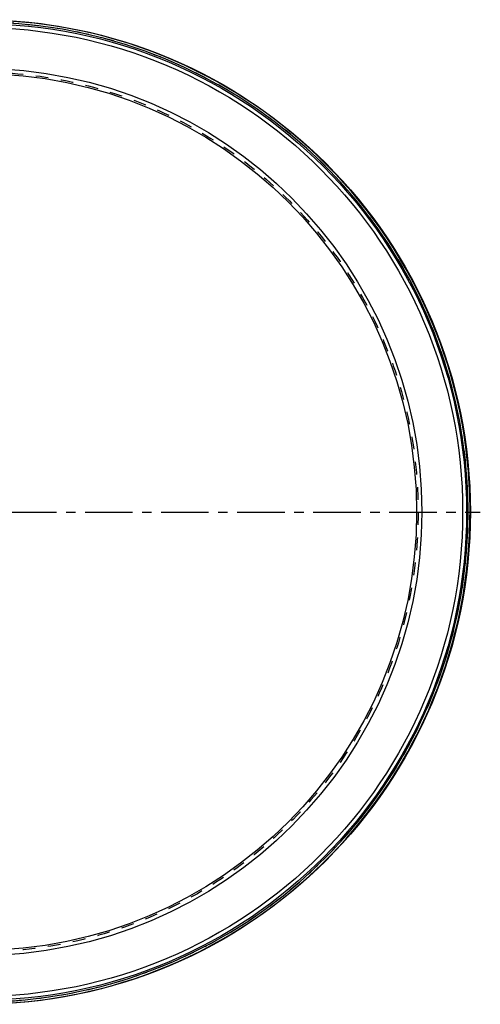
# Model space of a CAD drawing. Header units: millimetres. Extents: x 242 to 758, y 242 to 758.
# Tile 6 of 6: x 521 to 758, y 247 to 753. Entities that reach past the tile are written whole.
import ezdxf

# ---------------------------------------------------------------- set-up
doc = ezdxf.new("R2010")
doc.units = ezdxf.units.MM
doc.header["$LTSCALE"] = 65.185185
doc.linetypes.add('CENTER', pattern=[0.6, 0.375, -0.075, 0.075, -0.075])
doc.linetypes.add('HIDDEN', pattern=[0.2, 0.1, -0.1])
doc.layers.add('KONST.EL_MIT_GEO', color=7, linetype='CONTINUOUS')
doc.layers.add('L1', color=7, linetype='CONTINUOUS')

msp = doc.modelspace()

# ---------------------------------------------------------------- linework, layer by layer
at = {"layer": 'KONST.EL_MIT_GEO', "color": 7, "linetype": 'Continuous'}
for radius in [253, 251, 249, 228, 225.3]:
    msp.add_circle((500, 500), radius, dxfattribs=at)
at = {"layer": 'KONST.EL_MIT_GEO', "color": 8, "linetype": 'HIDDEN'}
msp.add_circle((500, 500), 226.1, dxfattribs=at)
at = {"layer": 'KONST.EL_MIT_GEO', "color": 7, "linetype": 'Continuous'}
for radius, start, end in [(252.79, 92.1537, 87.8463), (251.79, 128.6056, 87.8487)]:
    msp.add_arc((500, 500), radius, start, end, dxfattribs=at)
at = {"layer": 'KONST.EL_MIT_GEO', "color": 8, "linetype": 'HIDDEN'}
msp.add_arc((500, 500), 251.79, 128.474, 87.8487, dxfattribs=at)
at = {"layer": 'L1', "color": 2, "linetype": 'CENTER'}
msp.add_line((241.91, 500), (758.09, 500), dxfattribs=at)

doc.saveas('drawing.dxf')
